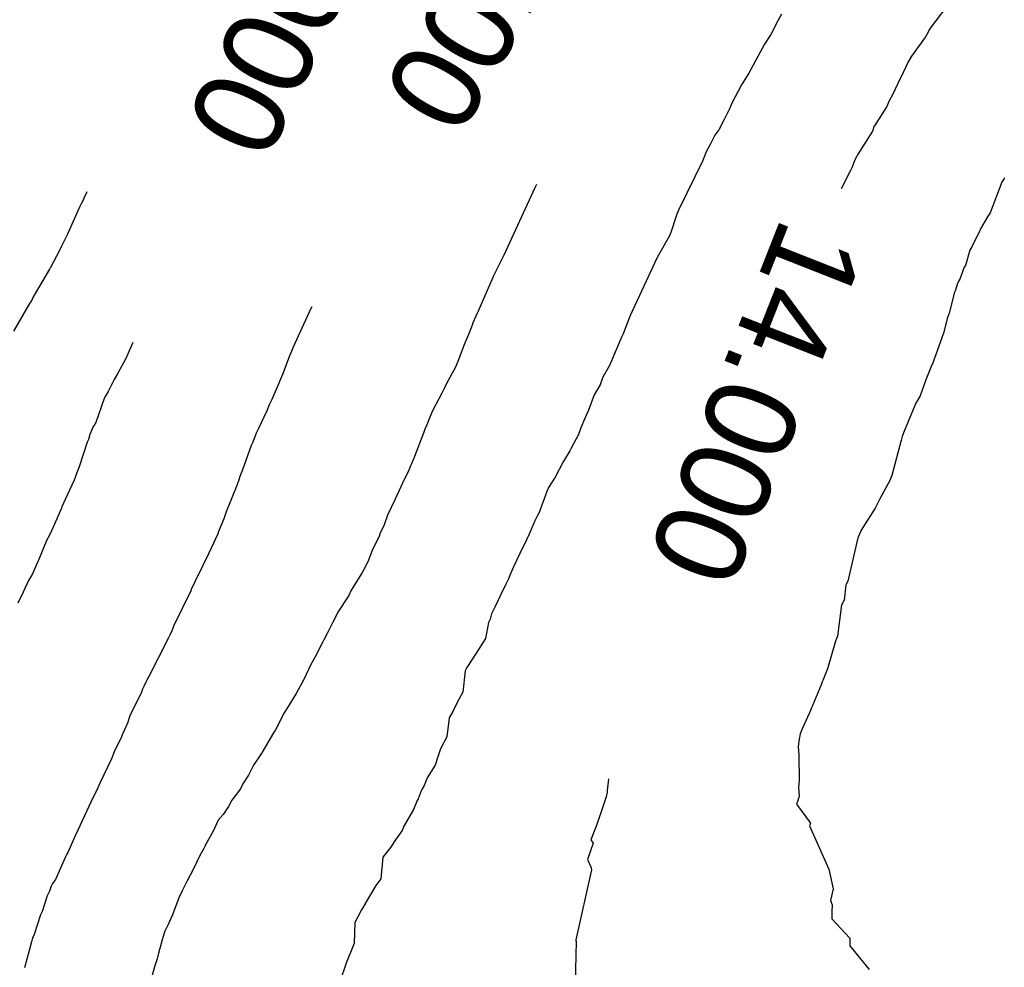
# Model space of a CAD drawing. Extents: x 158343 to 162498, y 431347 to 434500.
# Tile 183 of 248: x 159543 to 159562, y 434103 to 434122. Entities that reach past the tile are written whole.
import ezdxf

# ---------------------------------------------------------------- set-up
doc = ezdxf.new("R2010")
doc.units = 0
doc.header["$LTSCALE"] = 10
doc.header["$MEASUREMENT"] = 0
doc.layers.add('000_arcering', color=8, linetype='CONTINUOUS')
doc.layers.add('def. con-hoogtelijn (index)', color=8, linetype='CONTINUOUS')
doc.styles.add('Style-WORKING', font='WORKING.shx')

# ---------------------------------------------------------------- blocks, each defined once
blk = doc.blocks.new('bestaande hoogtelijnen')
at = {"layer": 'def. con-hoogtelijn (index)'}
for p, q in [((-109.88, 55.564), (-109.98, 55.39)), ((-109.88, 55.564), (-109.98, 55.39)), ((-106.587, 55.733), (-106.944, 55.26)), ((-106.587, 55.733), (-106.944, 55.26)), ((-106.587, 55.733), (-106.944, 55.26)), ((-109.98, 55.39), (-110.053, 55.235)), ((-109.98, 55.39), (-110.053, 55.235)), ((-110.053, 55.235), (-110.093, 55.162)), ((-110.053, 55.235), (-110.093, 55.162)), ((-106.948, 55.249), (-106.991, 55.16)), ((-106.948, 55.249), (-106.991, 55.16)), ((-106.948, 55.249), (-106.991, 55.16)), ((-106.944, 55.26), (-106.948, 55.249)), ((-106.944, 55.26), (-106.948, 55.249)), ((-106.944, 55.26), (-106.948, 55.249)), ((-110.093, 55.162), (-110.215, 54.969)), ((-110.093, 55.162), (-110.215, 54.969)), ((-107.021, 55.117), (-107.297, 54.733)), ((-107.021, 55.117), (-107.297, 54.733)), ((-107.021, 55.117), (-107.297, 54.733)), ((-106.991, 55.16), (-107.021, 55.117)), ((-106.991, 55.16), (-107.021, 55.117)), ((-106.991, 55.16), (-107.021, 55.117)), ((-110.215, 54.969), (-110.525, 54.397)), ((-110.215, 54.969), (-110.525, 54.397)), ((-107.368, 54.608), (-107.493, 54.333)), ((-107.368, 54.608), (-107.493, 54.333)), ((-107.368, 54.608), (-107.493, 54.333)), ((-107.297, 54.733), (-107.368, 54.608)), ((-107.297, 54.733), (-107.368, 54.608)), ((-107.297, 54.733), (-107.368, 54.608)), ((-110.525, 54.397), (-110.671, 54.162)), ((-110.525, 54.397), (-110.671, 54.162)), ((-107.519, 54.289), (-107.666, 53.979)), ((-107.519, 54.289), (-107.666, 53.979)), ((-107.519, 54.289), (-107.666, 53.979)), ((-107.493, 54.333), (-107.519, 54.289)), ((-107.493, 54.333), (-107.519, 54.289)), ((-107.493, 54.333), (-107.519, 54.289)), ((-110.671, 54.162), (-110.865, 53.796)), ((-110.671, 54.162), (-110.865, 53.796)), ((-110.865, 53.796), (-110.881, 53.765)), ((-110.865, 53.796), (-110.881, 53.765)), ((-107.745, 53.832), (-107.788, 53.734)), ((-107.745, 53.832), (-107.788, 53.734)), ((-107.745, 53.832), (-107.788, 53.734)), ((-107.666, 53.979), (-107.745, 53.832)), ((-107.666, 53.979), (-107.745, 53.832)), ((-107.666, 53.979), (-107.745, 53.832)), ((-110.912, 53.687), (-111.02, 53.476)), ((-110.912, 53.687), (-111.02, 53.476)), ((-110.881, 53.765), (-110.912, 53.687)), ((-110.881, 53.765), (-110.912, 53.687)), ((-107.789, 53.733), (-108.034, 53.347)), ((-107.789, 53.733), (-108.034, 53.347)), ((-107.789, 53.733), (-108.034, 53.347)), ((-107.788, 53.734), (-107.789, 53.733)), ((-107.788, 53.734), (-107.789, 53.733)), ((-107.788, 53.734), (-107.789, 53.733)), ((-111.02, 53.476), (-111.127, 53.269)), ((-111.02, 53.476), (-111.127, 53.269)), ((-111.127, 53.269), (-111.204, 53.162)), ((-111.127, 53.269), (-111.204, 53.162)), ((-108.074, 53.244), (-108.366, 52.772)), ((-108.074, 53.244), (-108.366, 52.772)), ((-108.074, 53.244), (-108.366, 52.772)), ((-108.035, 53.345), (-108.074, 53.244)), ((-108.035, 53.345), (-108.074, 53.244)), ((-108.035, 53.345), (-108.074, 53.244)), ((-108.034, 53.347), (-108.035, 53.345)), ((-108.034, 53.347), (-108.035, 53.345)), ((-108.034, 53.347), (-108.035, 53.345)), ((-108.034, 53.347), (-108.034, 53.347)), ((-108.034, 53.347), (-108.034, 53.347)), ((-108.034, 53.347), (-108.034, 53.347)), ((-111.204, 53.162), (-111.291, 52.99)), ((-111.204, 53.162), (-111.291, 52.99)), ((-111.376, 52.832), (-111.439, 52.657)), ((-111.376, 52.832), (-111.439, 52.657)), ((-111.291, 52.99), (-111.376, 52.832)), ((-111.291, 52.99), (-111.376, 52.832)), ((-111.439, 52.657), (-111.918, 51.686)), ((-111.439, 52.657), (-111.918, 51.686)), ((-108.42, 52.669), (-108.483, 52.515)), ((-108.42, 52.669), (-108.483, 52.515)), ((-108.42, 52.669), (-108.483, 52.515)), ((-108.389, 52.733), (-108.42, 52.669)), ((-108.389, 52.733), (-108.42, 52.669)), ((-108.389, 52.733), (-108.42, 52.669)), ((-108.366, 52.772), (-108.389, 52.733)), ((-108.366, 52.772), (-108.389, 52.733)), ((-108.366, 52.772), (-108.389, 52.733)), ((-108.51, 52.461), (-108.696, 52.095)), ((-108.51, 52.461), (-108.696, 52.095)), ((-108.51, 52.461), (-108.696, 52.095)), ((-108.483, 52.515), (-108.51, 52.461)), ((-108.483, 52.515), (-108.51, 52.461)), ((-108.483, 52.515), (-108.51, 52.461)), ((-105.496, 52.237), (-105.499, 52.228)), ((-105.496, 52.237), (-105.499, 52.228)), ((-105.495, 52.24), (-105.496, 52.237)), ((-105.495, 52.24), (-105.496, 52.237)), ((-105.454, 52.304), (-105.495, 52.24)), ((-105.454, 52.304), (-105.495, 52.24)), ((-105.451, 52.312), (-105.454, 52.304)), ((-105.451, 52.312), (-105.454, 52.304)), ((-123.682, 52.038), (-123.739, 51.909)), ((-123.682, 52.038), (-123.739, 51.909)), ((-114.778, 52.113), (-115.397, 50.779)), ((-114.778, 52.113), (-115.397, 50.779)), ((-114.778, 52.113), (-115.397, 50.779)), ((-114.745, 52.181), (-114.778, 52.113)), ((-114.745, 52.181), (-114.778, 52.113)), ((-114.745, 52.181), (-114.778, 52.113)), ((-105.499, 52.228), (-105.735, 51.618)), ((-105.499, 52.228), (-105.735, 51.618)), ((-123.743, 51.899), (-123.791, 51.8)), ((-123.743, 51.899), (-123.791, 51.8)), ((-123.739, 51.909), (-123.743, 51.899)), ((-123.739, 51.909), (-123.743, 51.899)), ((-123.823, 51.729), (-124.068, 51.193)), ((-123.823, 51.729), (-124.068, 51.193)), ((-123.791, 51.8), (-123.823, 51.729)), ((-123.791, 51.8), (-123.823, 51.729)), ((-111.918, 51.686), (-111.959, 51.59)), ((-111.918, 51.686), (-111.959, 51.59)), ((-111.974, 51.551), (-112.078, 51.226)), ((-111.974, 51.551), (-112.078, 51.226)), ((-111.959, 51.59), (-111.974, 51.551)), ((-111.959, 51.59), (-111.974, 51.551)), ((-105.783, 51.54), (-105.925, 51.304)), ((-105.783, 51.54), (-105.925, 51.304)), ((-105.735, 51.618), (-105.783, 51.54)), ((-105.735, 51.618), (-105.783, 51.54)), ((-105.941, 51.268), (-106.098, 50.946)), ((-105.941, 51.268), (-106.098, 50.946)), ((-105.93, 51.294), (-105.941, 51.268)), ((-105.93, 51.294), (-105.941, 51.268)), ((-105.925, 51.304), (-105.93, 51.294)), ((-105.925, 51.304), (-105.93, 51.294)), ((-124.068, 51.193), (-124.19, 50.947)), ((-124.068, 51.193), (-124.19, 50.947)), ((-112.103, 51.162), (-112.346, 50.733)), ((-112.103, 51.162), (-112.346, 50.733)), ((-112.078, 51.226), (-112.103, 51.162)), ((-112.078, 51.226), (-112.103, 51.162)), ((-124.216, 50.885), (-124.412, 50.52)), ((-124.216, 50.885), (-124.412, 50.52)), ((-124.19, 50.947), (-124.216, 50.885)), ((-124.19, 50.947), (-124.216, 50.885)), ((-106.134, 50.875), (-106.224, 50.573)), ((-106.134, 50.875), (-106.224, 50.573)), ((-106.098, 50.946), (-106.134, 50.875)), ((-106.098, 50.946), (-106.134, 50.875)), ((-115.443, 50.685), (-115.506, 50.555)), ((-115.443, 50.685), (-115.506, 50.555)), ((-115.443, 50.685), (-115.506, 50.555)), ((-115.397, 50.779), (-115.443, 50.685)), ((-115.397, 50.779), (-115.443, 50.685)), ((-115.397, 50.779), (-115.443, 50.685)), ((-112.346, 50.733), (-112.877, 49.59)), ((-112.346, 50.733), (-112.877, 49.59)), ((-124.421, 50.502), (-124.708, 50.017)), ((-124.421, 50.502), (-124.708, 50.017)), ((-124.417, 50.511), (-124.421, 50.502)), ((-124.417, 50.511), (-124.421, 50.502)), ((-124.412, 50.52), (-124.417, 50.511)), ((-124.412, 50.52), (-124.417, 50.511)), ((-115.506, 50.555), (-115.608, 50.352)), ((-115.506, 50.555), (-115.608, 50.352)), ((-115.506, 50.555), (-115.608, 50.352)), ((-106.25, 50.537), (-106.337, 50.304)), ((-106.25, 50.537), (-106.337, 50.304)), ((-106.224, 50.573), (-106.25, 50.537)), ((-106.224, 50.573), (-106.25, 50.537)), ((-115.617, 50.333), (-115.907, 49.666)), ((-115.617, 50.333), (-115.907, 49.666)), ((-115.617, 50.333), (-115.907, 49.666)), ((-115.608, 50.352), (-115.617, 50.333)), ((-115.608, 50.352), (-115.617, 50.333)), ((-115.608, 50.352), (-115.617, 50.333)), ((-106.337, 50.304), (-106.366, 50.252)), ((-106.337, 50.304), (-106.366, 50.252)), ((-106.424, 50.085), (-106.437, 50.054)), ((-106.424, 50.085), (-106.437, 50.054)), ((-106.387, 50.193), (-106.424, 50.085)), ((-106.387, 50.193), (-106.424, 50.085)), ((-106.366, 50.252), (-106.387, 50.193)), ((-106.366, 50.252), (-106.387, 50.193)), ((-124.769, 49.901), (-124.781, 49.88)), ((-124.769, 49.901), (-124.781, 49.88)), ((-124.753, 49.938), (-124.769, 49.901)), ((-124.753, 49.938), (-124.769, 49.901)), ((-124.708, 50.017), (-124.753, 49.938)), ((-124.708, 50.017), (-124.753, 49.938)), ((-106.442, 50.041), (-106.55, 49.627)), ((-106.442, 50.041), (-106.55, 49.627)), ((-106.437, 50.054), (-106.442, 50.041)), ((-106.437, 50.054), (-106.442, 50.041)), ((-124.817, 49.82), (-125.138, 49.268)), ((-124.817, 49.82), (-125.138, 49.268)), ((-124.803, 49.845), (-124.817, 49.82)), ((-124.803, 49.845), (-124.817, 49.82)), ((-124.781, 49.88), (-124.803, 49.845)), ((-124.781, 49.88), (-124.803, 49.845)), ((-119.235, 49.707), (-119.333, 49.485)), ((-119.235, 49.707), (-119.333, 49.485)), ((-119.213, 49.752), (-119.235, 49.707)), ((-119.213, 49.752), (-119.235, 49.707)), ((-115.926, 49.626), (-116.009, 49.435)), ((-115.926, 49.626), (-116.009, 49.435)), ((-115.926, 49.626), (-116.009, 49.435)), ((-115.907, 49.666), (-115.926, 49.626)), ((-115.907, 49.666), (-115.926, 49.626)), ((-115.907, 49.666), (-115.926, 49.626)), ((-112.907, 49.524), (-112.973, 49.357)), ((-112.907, 49.524), (-112.973, 49.357)), ((-112.877, 49.59), (-112.907, 49.524)), ((-112.877, 49.59), (-112.907, 49.524)), ((-106.585, 49.519), (-106.652, 49.25)), ((-106.585, 49.519), (-106.652, 49.25)), ((-106.55, 49.627), (-106.585, 49.519)), ((-106.55, 49.627), (-106.585, 49.519)), ((-119.333, 49.485), (-119.451, 49.241)), ((-119.333, 49.485), (-119.451, 49.241)), ((-116.027, 49.387), (-116.075, 49.247)), ((-116.027, 49.387), (-116.075, 49.247)), ((-116.027, 49.387), (-116.075, 49.247)), ((-116.009, 49.435), (-116.027, 49.387)), ((-116.009, 49.435), (-116.027, 49.387)), ((-116.009, 49.435), (-116.027, 49.387)), ((-112.973, 49.357), (-113.025, 49.214)), ((-112.973, 49.357), (-113.025, 49.214)), ((-119.451, 49.241), (-119.578, 48.952)), ((-119.451, 49.241), (-119.578, 48.952)), ((-116.075, 49.247), (-116.179, 49.019)), ((-116.075, 49.247), (-116.179, 49.019)), ((-116.075, 49.247), (-116.179, 49.019)), ((-113.049, 49.162), (-113.298, 48.59)), ((-113.049, 49.162), (-113.298, 48.59)), ((-113.025, 49.214), (-113.049, 49.162)), ((-113.025, 49.214), (-113.049, 49.162)), ((-106.652, 49.25), (-106.726, 49.041)), ((-106.652, 49.25), (-106.726, 49.041)), ((-122.765, 49.043), (-122.905, 48.725)), ((-122.765, 49.043), (-122.905, 48.725)), ((-122.765, 49.043), (-122.905, 48.725)), ((-119.578, 48.952), (-119.659, 48.76)), ((-119.578, 48.952), (-119.659, 48.76)), ((-116.179, 49.019), (-116.308, 48.669)), ((-116.179, 49.019), (-116.308, 48.669)), ((-116.179, 49.019), (-116.308, 48.669)), ((-106.726, 49.041), (-106.882, 48.623)), ((-106.726, 49.041), (-106.882, 48.623)), ((-122.913, 48.712), (-123.064, 48.434)), ((-122.913, 48.712), (-123.064, 48.434)), ((-122.913, 48.712), (-123.064, 48.434)), ((-122.908, 48.72), (-122.913, 48.712)), ((-122.908, 48.72), (-122.913, 48.712)), ((-122.908, 48.72), (-122.913, 48.712)), ((-122.905, 48.725), (-122.908, 48.72)), ((-122.905, 48.725), (-122.908, 48.72)), ((-122.905, 48.725), (-122.908, 48.72)), ((-119.659, 48.76), (-119.795, 48.408)), ((-119.659, 48.76), (-119.795, 48.408)), ((-116.362, 48.54), (-116.534, 48.227)), ((-116.362, 48.54), (-116.534, 48.227)), ((-116.362, 48.54), (-116.534, 48.227)), ((-116.308, 48.669), (-116.362, 48.54)), ((-116.308, 48.669), (-116.362, 48.54)), ((-116.308, 48.669), (-116.362, 48.54)), ((-113.298, 48.59), (-113.425, 48.366)), ((-113.298, 48.59), (-113.425, 48.366)), ((-106.89, 48.601), (-107.009, 48.304)), ((-106.89, 48.601), (-107.009, 48.304)), ((-106.882, 48.623), (-106.89, 48.601)), ((-106.882, 48.623), (-106.89, 48.601)), ((-123.064, 48.434), (-123.138, 48.307)), ((-123.064, 48.434), (-123.138, 48.307)), ((-123.064, 48.434), (-123.138, 48.307)), ((-119.795, 48.408), (-119.852, 48.271)), ((-119.795, 48.408), (-119.852, 48.271)), ((-113.441, 48.325), (-113.482, 48.205)), ((-113.441, 48.325), (-113.482, 48.205)), ((-113.425, 48.366), (-113.441, 48.325)), ((-113.425, 48.366), (-113.441, 48.325)), ((-123.138, 48.307), (-123.255, 48.067)), ((-123.138, 48.307), (-123.255, 48.067)), ((-123.138, 48.307), (-123.255, 48.067)), ((-119.862, 48.25), (-120.008, 47.91)), ((-119.862, 48.25), (-120.008, 47.91)), ((-119.852, 48.271), (-119.862, 48.25)), ((-119.852, 48.271), (-119.862, 48.25)), ((-116.575, 48.144), (-116.625, 48.04)), ((-116.575, 48.144), (-116.625, 48.04)), ((-116.575, 48.144), (-116.625, 48.04)), ((-116.534, 48.227), (-116.575, 48.144)), ((-116.534, 48.227), (-116.575, 48.144)), ((-116.534, 48.227), (-116.575, 48.144)), ((-113.482, 48.205), (-113.602, 48.001)), ((-113.482, 48.205), (-113.602, 48.001)), ((-107.009, 48.304), (-107.127, 47.981)), ((-107.009, 48.304), (-107.127, 47.981)), ((-123.335, 47.933), (-123.505, 47.457)), ((-123.335, 47.933), (-123.505, 47.457)), ((-123.335, 47.933), (-123.505, 47.457)), ((-123.303, 47.993), (-123.335, 47.933)), ((-123.303, 47.993), (-123.335, 47.933)), ((-123.303, 47.993), (-123.335, 47.933)), ((-123.255, 48.067), (-123.303, 47.993)), ((-123.255, 48.067), (-123.303, 47.993)), ((-123.255, 48.067), (-123.303, 47.993)), ((-116.625, 48.04), (-116.812, 47.685)), ((-116.625, 48.04), (-116.812, 47.685)), ((-116.625, 48.04), (-116.812, 47.685)), ((-113.602, 48.001), (-113.712, 47.701)), ((-113.602, 48.001), (-113.712, 47.701)), ((-107.127, 47.981), (-107.208, 47.838)), ((-107.127, 47.981), (-107.208, 47.838)), ((-120.055, 47.804), (-120.106, 47.688)), ((-120.055, 47.804), (-120.106, 47.688)), ((-120.026, 47.873), (-120.055, 47.804)), ((-120.026, 47.873), (-120.055, 47.804)), ((-120.013, 47.901), (-120.026, 47.873)), ((-120.013, 47.901), (-120.026, 47.873)), ((-120.008, 47.91), (-120.013, 47.901)), ((-120.008, 47.91), (-120.013, 47.901)), ((-107.208, 47.838), (-107.362, 47.474)), ((-107.208, 47.838), (-107.362, 47.474)), ((-120.106, 47.688), (-120.275, 47.32)), ((-120.106, 47.688), (-120.275, 47.32)), ((-116.866, 47.562), (-116.924, 47.411)), ((-116.866, 47.562), (-116.924, 47.411)), ((-116.866, 47.562), (-116.924, 47.411)), ((-116.812, 47.685), (-116.866, 47.562)), ((-116.812, 47.685), (-116.866, 47.562)), ((-116.812, 47.685), (-116.866, 47.562)), ((-113.745, 47.629), (-113.792, 47.519)), ((-113.745, 47.629), (-113.792, 47.519)), ((-113.712, 47.701), (-113.745, 47.629)), ((-113.712, 47.701), (-113.745, 47.629)), ((-123.565, 47.348), (-123.594, 47.278)), ((-123.565, 47.348), (-123.594, 47.278)), ((-123.565, 47.348), (-123.594, 47.278)), ((-123.505, 47.457), (-123.565, 47.348)), ((-123.505, 47.457), (-123.565, 47.348)), ((-123.505, 47.457), (-123.565, 47.348)), ((-116.924, 47.411), (-116.963, 47.323)), ((-116.924, 47.411), (-116.963, 47.323)), ((-116.924, 47.411), (-116.963, 47.323)), ((-113.863, 47.347), (-113.915, 47.213)), ((-113.863, 47.347), (-113.915, 47.213)), ((-113.792, 47.519), (-113.863, 47.347)), ((-113.792, 47.519), (-113.863, 47.347)), ((-107.372, 47.452), (-107.439, 47.282)), ((-107.372, 47.452), (-107.439, 47.282)), ((-107.362, 47.474), (-107.372, 47.452)), ((-107.362, 47.474), (-107.372, 47.452)), ((-123.619, 47.217), (-123.649, 47.118)), ((-123.619, 47.217), (-123.649, 47.118)), ((-123.619, 47.217), (-123.649, 47.118)), ((-123.605, 47.248), (-123.619, 47.217)), ((-123.605, 47.248), (-123.619, 47.217)), ((-123.605, 47.248), (-123.619, 47.217)), ((-123.594, 47.278), (-123.605, 47.248)), ((-123.594, 47.278), (-123.605, 47.248)), ((-123.594, 47.278), (-123.605, 47.248)), ((-120.318, 47.241), (-120.383, 47.066)), ((-120.318, 47.241), (-120.383, 47.066)), ((-120.275, 47.32), (-120.318, 47.241)), ((-120.275, 47.32), (-120.318, 47.241)), ((-116.988, 47.265), (-117.168, 46.779)), ((-116.988, 47.265), (-117.168, 46.779)), ((-116.988, 47.265), (-117.168, 46.779)), ((-116.963, 47.323), (-116.988, 47.265)), ((-116.963, 47.323), (-116.988, 47.265)), ((-116.963, 47.323), (-116.988, 47.265)), ((-113.915, 47.213), (-114.061, 46.945)), ((-113.915, 47.213), (-114.061, 46.945)), ((-107.479, 47.179), (-107.499, 47.097)), ((-107.479, 47.179), (-107.499, 47.097)), ((-107.461, 47.227), (-107.479, 47.179)), ((-107.461, 47.227), (-107.479, 47.179)), ((-107.439, 47.282), (-107.461, 47.227)), ((-107.439, 47.282), (-107.461, 47.227)), ((-123.673, 47.066), (-123.836, 46.571)), ((-123.673, 47.066), (-123.836, 46.571)), ((-123.673, 47.066), (-123.836, 46.571)), ((-123.649, 47.118), (-123.673, 47.066)), ((-123.649, 47.118), (-123.673, 47.066)), ((-123.649, 47.118), (-123.673, 47.066)), ((-120.416, 46.998), (-120.591, 46.517)), ((-120.416, 46.998), (-120.591, 46.517)), ((-120.383, 47.066), (-120.416, 46.998)), ((-120.383, 47.066), (-120.416, 46.998)), ((-107.506, 47.079), (-107.684, 46.4)), ((-107.506, 47.079), (-107.684, 46.4)), ((-107.499, 47.097), (-107.506, 47.079)), ((-107.499, 47.097), (-107.506, 47.079)), ((-117.168, 46.779), (-117.231, 46.633)), ((-117.168, 46.779), (-117.231, 46.633)), ((-117.168, 46.779), (-117.231, 46.633)), ((-114.086, 46.894), (-114.196, 46.708)), ((-114.086, 46.894), (-114.196, 46.708)), ((-114.061, 46.945), (-114.086, 46.894)), ((-114.061, 46.945), (-114.086, 46.894)), ((-123.836, 46.571), (-123.875, 46.473)), ((-123.836, 46.571), (-123.875, 46.473)), ((-123.836, 46.571), (-123.875, 46.473)), ((-117.243, 46.604), (-117.281, 46.51)), ((-117.243, 46.604), (-117.281, 46.51)), ((-117.243, 46.604), (-117.281, 46.51)), ((-117.231, 46.633), (-117.243, 46.604)), ((-117.231, 46.633), (-117.243, 46.604)), ((-117.231, 46.633), (-117.243, 46.604)), ((-114.216, 46.672), (-114.376, 46.368)), ((-114.216, 46.672), (-114.376, 46.368)), ((-114.196, 46.708), (-114.216, 46.672)), ((-114.196, 46.708), (-114.216, 46.672)), ((-123.875, 46.473), (-123.931, 46.311)), ((-123.875, 46.473), (-123.931, 46.311)), ((-123.875, 46.473), (-123.931, 46.311)), ((-120.639, 46.383), (-120.668, 46.29)), ((-120.639, 46.383), (-120.668, 46.29)), ((-120.591, 46.517), (-120.639, 46.383)), ((-120.591, 46.517), (-120.639, 46.383)), ((-117.281, 46.51), (-117.409, 46.251)), ((-117.281, 46.51), (-117.409, 46.251)), ((-117.281, 46.51), (-117.409, 46.251)), ((-114.376, 46.368), (-114.508, 46.162)), ((-114.376, 46.368), (-114.508, 46.162)), ((-107.684, 46.4), (-107.724, 46.304)), ((-107.684, 46.4), (-107.724, 46.304)), ((-123.931, 46.311), (-124.112, 45.924)), ((-123.931, 46.311), (-124.112, 45.924)), ((-123.931, 46.311), (-124.112, 45.924)), ((-120.698, 46.204), (-120.91, 45.678)), ((-120.698, 46.204), (-120.91, 45.678)), ((-120.687, 46.241), (-120.698, 46.204)), ((-120.687, 46.241), (-120.698, 46.204)), ((-120.679, 46.261), (-120.687, 46.241)), ((-120.679, 46.261), (-120.687, 46.241)), ((-120.668, 46.29), (-120.679, 46.261)), ((-120.668, 46.29), (-120.679, 46.261)), ((-117.409, 46.251), (-117.481, 46.093)), ((-117.409, 46.251), (-117.481, 46.093)), ((-117.409, 46.251), (-117.481, 46.093)), ((-107.724, 46.304), (-107.883, 46.01)), ((-107.724, 46.304), (-107.883, 46.01)), ((-117.531, 45.994), (-117.559, 45.919)), ((-117.531, 45.994), (-117.559, 45.919)), ((-117.531, 45.994), (-117.559, 45.919)), ((-117.481, 46.093), (-117.531, 45.994)), ((-117.481, 46.093), (-117.531, 45.994)), ((-117.481, 46.093), (-117.531, 45.994)), ((-114.541, 46.087), (-114.696, 45.67)), ((-114.541, 46.087), (-114.696, 45.67)), ((-114.508, 46.162), (-114.541, 46.087)), ((-114.508, 46.162), (-114.541, 46.087)), ((-107.883, 46.01), (-107.926, 45.935)), ((-107.883, 46.01), (-107.926, 45.935)), ((-124.178, 45.776), (-124.187, 45.754)), ((-124.178, 45.776), (-124.187, 45.754)), ((-124.178, 45.776), (-124.187, 45.754)), ((-124.112, 45.924), (-124.178, 45.776)), ((-124.112, 45.924), (-124.178, 45.776)), ((-124.112, 45.924), (-124.178, 45.776)), ((-117.559, 45.919), (-117.706, 45.611)), ((-117.559, 45.919), (-117.706, 45.611)), ((-117.559, 45.919), (-117.706, 45.611)), ((-107.926, 45.935), (-108.015, 45.756)), ((-107.926, 45.935), (-108.015, 45.756)), ((-124.187, 45.754), (-124.352, 45.377)), ((-124.187, 45.754), (-124.352, 45.377)), ((-124.187, 45.754), (-124.352, 45.377)), ((-120.91, 45.678), (-120.956, 45.538)), ((-120.91, 45.678), (-120.956, 45.538)), ((-117.706, 45.611), (-117.781, 45.404)), ((-117.706, 45.611), (-117.781, 45.404)), ((-117.706, 45.611), (-117.781, 45.404)), ((-114.726, 45.61), (-114.786, 45.488)), ((-114.726, 45.61), (-114.786, 45.488)), ((-114.696, 45.67), (-114.726, 45.61)), ((-114.696, 45.67), (-114.726, 45.61)), ((-108.015, 45.756), (-108.261, 45.372)), ((-108.015, 45.756), (-108.261, 45.372)), ((-120.956, 45.538), (-121.062, 45.287)), ((-120.956, 45.538), (-121.062, 45.287)), ((-117.781, 45.404), (-117.85, 45.263)), ((-117.781, 45.404), (-117.85, 45.263)), ((-117.781, 45.404), (-117.85, 45.263)), ((-114.818, 45.408), (-114.891, 45.234)), ((-114.818, 45.408), (-114.891, 45.234)), ((-114.786, 45.488), (-114.818, 45.408)), ((-114.786, 45.488), (-114.818, 45.408)), ((-124.418, 45.23), (-124.488, 45.096)), ((-124.418, 45.23), (-124.488, 45.096)), ((-124.418, 45.23), (-124.488, 45.096)), ((-124.352, 45.377), (-124.418, 45.23)), ((-124.352, 45.377), (-124.418, 45.23)), ((-124.352, 45.377), (-124.418, 45.23)), ((-121.078, 45.241), (-121.213, 44.956)), ((-121.078, 45.241), (-121.213, 44.956)), ((-121.062, 45.287), (-121.078, 45.241)), ((-121.062, 45.287), (-121.078, 45.241)), ((-117.867, 45.21), (-118.009, 44.911)), ((-117.867, 45.21), (-118.009, 44.911)), ((-117.867, 45.21), (-118.009, 44.911)), ((-117.863, 45.223), (-117.867, 45.21)), ((-117.863, 45.223), (-117.867, 45.21)), ((-117.863, 45.223), (-117.867, 45.21)), ((-117.85, 45.263), (-117.863, 45.223)), ((-117.85, 45.263), (-117.863, 45.223)), ((-117.85, 45.263), (-117.863, 45.223)), ((-114.891, 45.234), (-115.001, 45.012)), ((-114.891, 45.234), (-115.001, 45.012)), ((-108.335, 45.223), (-108.353, 45.179)), ((-108.335, 45.223), (-108.353, 45.179)), ((-108.312, 45.281), (-108.335, 45.223)), ((-108.312, 45.281), (-108.335, 45.223)), ((-108.301, 45.304), (-108.312, 45.281)), ((-108.301, 45.304), (-108.312, 45.281)), ((-108.261, 45.372), (-108.301, 45.304)), ((-108.261, 45.372), (-108.301, 45.304)), ((-124.491, 45.089), (-124.638, 44.721)), ((-124.491, 45.089), (-124.638, 44.721)), ((-124.491, 45.089), (-124.638, 44.721)), ((-124.488, 45.096), (-124.491, 45.089)), ((-124.488, 45.096), (-124.491, 45.089)), ((-124.488, 45.096), (-124.491, 45.089)), ((-115.001, 45.012), (-115.036, 44.94)), ((-115.001, 45.012), (-115.036, 44.94)), ((-108.361, 45.162), (-108.559, 44.304)), ((-108.361, 45.162), (-108.559, 44.304)), ((-108.353, 45.179), (-108.361, 45.162)), ((-108.353, 45.179), (-108.361, 45.162)), ((-121.264, 44.846), (-121.505, 44.354)), ((-121.264, 44.846), (-121.505, 44.354)), ((-121.213, 44.956), (-121.264, 44.846)), ((-121.213, 44.956), (-121.264, 44.846)), ((-118.009, 44.911), (-118.1, 44.685)), ((-118.009, 44.911), (-118.1, 44.685)), ((-118.009, 44.911), (-118.1, 44.685)), ((-115.079, 44.855), (-115.205, 44.59)), ((-115.079, 44.855), (-115.205, 44.59)), ((-115.036, 44.94), (-115.079, 44.855)), ((-115.036, 44.94), (-115.079, 44.855)), ((-124.646, 44.707), (-124.768, 44.436)), ((-124.646, 44.707), (-124.768, 44.436)), ((-124.646, 44.707), (-124.768, 44.436)), ((-124.639, 44.719), (-124.646, 44.707)), ((-124.639, 44.719), (-124.646, 44.707)), ((-124.639, 44.719), (-124.646, 44.707)), ((-124.638, 44.721), (-124.639, 44.719)), ((-124.638, 44.721), (-124.639, 44.719)), ((-124.638, 44.721), (-124.639, 44.719)), ((-118.1, 44.685), (-118.176, 44.536)), ((-118.1, 44.685), (-118.176, 44.536)), ((-118.1, 44.685), (-118.176, 44.536)), ((-124.768, 44.436), (-124.837, 44.313)), ((-124.768, 44.436), (-124.837, 44.313)), ((-124.768, 44.436), (-124.837, 44.313)), ((-118.218, 44.46), (-118.43, 44.124)), ((-118.218, 44.46), (-118.43, 44.124)), ((-118.218, 44.46), (-118.43, 44.124)), ((-118.176, 44.536), (-118.218, 44.46)), ((-118.176, 44.536), (-118.218, 44.46)), ((-118.176, 44.536), (-118.218, 44.46)), ((-115.205, 44.59), (-115.284, 44.403)), ((-115.205, 44.59), (-115.284, 44.403)), ((-124.837, 44.313), (-124.945, 44.083)), ((-124.837, 44.313), (-124.945, 44.083)), ((-124.837, 44.313), (-124.945, 44.083)), ((-121.554, 44.241), (-121.598, 44.155)), ((-121.554, 44.241), (-121.598, 44.155)), ((-121.508, 44.348), (-121.554, 44.241)), ((-121.508, 44.348), (-121.554, 44.241)), ((-121.505, 44.354), (-121.508, 44.348)), ((-121.505, 44.354), (-121.508, 44.348)), ((-115.358, 44.242), (-115.456, 44.04)), ((-115.358, 44.242), (-115.456, 44.04)), ((-115.299, 44.364), (-115.358, 44.242)), ((-115.299, 44.364), (-115.358, 44.242)), ((-115.284, 44.403), (-115.299, 44.364)), ((-115.284, 44.403), (-115.299, 44.364)), ((-108.602, 44.23), (-108.632, 43.922)), ((-108.602, 44.23), (-108.632, 43.922)), ((-108.595, 44.242), (-108.602, 44.23)), ((-108.595, 44.242), (-108.602, 44.23)), ((-108.559, 44.304), (-108.595, 44.242)), ((-108.559, 44.304), (-108.595, 44.242)), ((-124.945, 44.083), (-125.053, 43.865)), ((-124.945, 44.083), (-125.053, 43.865)), ((-124.945, 44.083), (-125.053, 43.865)), ((-121.617, 44.114), (-121.95, 43.422)), ((-121.617, 44.114), (-121.95, 43.422)), ((-121.598, 44.155), (-121.617, 44.114)), ((-121.598, 44.155), (-121.617, 44.114)), ((-118.476, 44.016), (-118.693, 43.685)), ((-118.476, 44.016), (-118.693, 43.685)), ((-118.476, 44.016), (-118.693, 43.685)), ((-118.43, 44.124), (-118.476, 44.016)), ((-118.43, 44.124), (-118.476, 44.016)), ((-118.43, 44.124), (-118.476, 44.016)), ((-115.456, 44.04), (-115.577, 43.784)), ((-115.456, 44.04), (-115.577, 43.784)), ((-108.686, 43.833), (-108.764, 43.207)), ((-108.686, 43.833), (-108.764, 43.207)), ((-108.676, 43.854), (-108.686, 43.833)), ((-108.676, 43.854), (-108.686, 43.833)), ((-108.632, 43.922), (-108.676, 43.854)), ((-108.632, 43.922), (-108.676, 43.854)), ((-118.693, 43.685), (-118.751, 43.563)), ((-118.693, 43.685), (-118.751, 43.563)), ((-118.693, 43.685), (-118.751, 43.563)), ((-115.643, 43.656), (-115.664, 43.548)), ((-115.643, 43.656), (-115.664, 43.548)), ((-115.577, 43.784), (-115.643, 43.656)), ((-115.577, 43.784), (-115.643, 43.656)), ((-118.792, 43.486), (-118.896, 43.275)), ((-118.792, 43.486), (-118.896, 43.275)), ((-118.792, 43.486), (-118.896, 43.275)), ((-118.751, 43.563), (-118.792, 43.486)), ((-118.751, 43.563), (-118.792, 43.486)), ((-118.751, 43.563), (-118.792, 43.486)), ((-115.7, 43.482), (-115.761, 43.162)), ((-115.7, 43.482), (-115.761, 43.162)), ((-115.664, 43.548), (-115.7, 43.482)), ((-115.664, 43.548), (-115.7, 43.482)), ((-122.026, 43.241), (-122.057, 43.176)), ((-122.026, 43.241), (-122.057, 43.176)), ((-121.992, 43.318), (-122.026, 43.241)), ((-121.992, 43.318), (-122.026, 43.241)), ((-121.95, 43.422), (-121.992, 43.318)), ((-121.95, 43.422), (-121.992, 43.318)), ((-118.896, 43.275), (-118.973, 43.137)), ((-118.896, 43.275), (-118.973, 43.137)), ((-118.896, 43.275), (-118.973, 43.137)), ((-122.057, 43.176), (-122.458, 42.398)), ((-122.057, 43.176), (-122.458, 42.398)), ((-118.992, 43.1), (-119.142, 42.799)), ((-118.992, 43.1), (-119.142, 42.799)), ((-118.992, 43.1), (-119.142, 42.799)), ((-118.973, 43.137), (-118.992, 43.1)), ((-118.973, 43.137), (-118.992, 43.1)), ((-118.973, 43.137), (-118.992, 43.1)), ((-115.761, 43.162), (-115.943, 42.874)), ((-115.761, 43.162), (-115.943, 42.874)), ((-108.808, 43.108), (-108.964, 42.563)), ((-108.808, 43.108), (-108.964, 42.563)), ((-108.784, 43.166), (-108.808, 43.108)), ((-108.784, 43.166), (-108.808, 43.108)), ((-108.764, 43.207), (-108.784, 43.166)), ((-108.764, 43.207), (-108.784, 43.166)), ((-115.943, 42.874), (-116.129, 42.59)), ((-115.943, 42.874), (-116.129, 42.59)), ((-119.227, 42.649), (-119.369, 42.352)), ((-119.227, 42.649), (-119.369, 42.352)), ((-119.227, 42.649), (-119.369, 42.352)), ((-119.142, 42.799), (-119.227, 42.649)), ((-119.142, 42.799), (-119.227, 42.649)), ((-119.142, 42.799), (-119.227, 42.649)), ((-116.164, 42.524), (-116.213, 42.097)), ((-116.164, 42.524), (-116.213, 42.097)), ((-116.129, 42.59), (-116.164, 42.524)), ((-116.129, 42.59), (-116.164, 42.524)), ((-108.964, 42.563), (-109.056, 42.329)), ((-108.964, 42.563), (-109.056, 42.329)), ((-122.503, 42.308), (-122.545, 42.213)), ((-122.503, 42.308), (-122.545, 42.213)), ((-122.488, 42.336), (-122.503, 42.308)), ((-122.488, 42.336), (-122.503, 42.308)), ((-122.458, 42.398), (-122.488, 42.336)), ((-122.458, 42.398), (-122.488, 42.336)), ((-119.369, 42.352), (-119.522, 42.072)), ((-119.369, 42.352), (-119.522, 42.072)), ((-119.369, 42.352), (-119.522, 42.072)), ((-109.068, 42.304), (-109.094, 42.242)), ((-109.068, 42.304), (-109.094, 42.242)), ((-109.056, 42.329), (-109.068, 42.304)), ((-109.056, 42.329), (-109.068, 42.304)), ((-122.597, 42.098), (-122.825, 41.63)), ((-122.597, 42.098), (-122.825, 41.63)), ((-122.573, 42.16), (-122.597, 42.098)), ((-122.573, 42.16), (-122.597, 42.098)), ((-122.545, 42.213), (-122.573, 42.16)), ((-122.545, 42.213), (-122.573, 42.16)), ((-119.522, 42.072), (-119.703, 41.783)), ((-119.522, 42.072), (-119.703, 41.783)), ((-119.522, 42.072), (-119.703, 41.783)), ((-116.213, 42.097), (-116.279, 41.978)), ((-116.213, 42.097), (-116.279, 41.978)), ((-109.094, 42.242), (-109.322, 41.689)), ((-109.094, 42.242), (-109.322, 41.689)), ((-116.279, 41.978), (-116.408, 41.721)), ((-116.279, 41.978), (-116.408, 41.721)), ((-119.763, 41.685), (-119.935, 41.352)), ((-119.763, 41.685), (-119.935, 41.352)), ((-119.763, 41.685), (-119.935, 41.352)), ((-119.703, 41.783), (-119.763, 41.685)), ((-119.703, 41.783), (-119.763, 41.685)), ((-119.703, 41.783), (-119.763, 41.685)), ((-116.409, 41.717), (-116.481, 41.588)), ((-116.409, 41.717), (-116.481, 41.588)), ((-116.408, 41.721), (-116.409, 41.719)), ((-116.408, 41.721), (-116.409, 41.719)), ((-116.409, 41.719), (-116.409, 41.717)), ((-116.409, 41.719), (-116.409, 41.717)), ((-109.327, 41.676), (-109.47, 41.372)), ((-109.327, 41.676), (-109.47, 41.372)), ((-109.322, 41.689), (-109.327, 41.676)), ((-109.322, 41.689), (-109.327, 41.676)), ((-122.874, 41.481), (-122.978, 41.253)), ((-122.874, 41.481), (-122.978, 41.253)), ((-122.825, 41.63), (-122.874, 41.481)), ((-122.825, 41.63), (-122.874, 41.481)), ((-116.481, 41.588), (-116.526, 41.209)), ((-116.481, 41.588), (-116.526, 41.209)), ((-119.973, 41.289), (-120.195, 40.907)), ((-119.973, 41.289), (-120.195, 40.907)), ((-119.973, 41.289), (-120.195, 40.907)), ((-119.935, 41.352), (-119.973, 41.289)), ((-119.935, 41.352), (-119.973, 41.289)), ((-119.935, 41.352), (-119.973, 41.289)), ((-109.47, 41.372), (-109.509, 41.269)), ((-109.47, 41.372), (-109.509, 41.269)), ((-122.99, 41.212), (-123.14, 40.915)), ((-122.99, 41.212), (-123.14, 40.915)), ((-122.978, 41.253), (-122.99, 41.212)), ((-122.978, 41.253), (-122.99, 41.212)), ((-116.526, 41.209), (-116.657, 40.969)), ((-116.526, 41.209), (-116.657, 40.969)), ((-109.53, 41.162), (-109.546, 41.019)), ((-109.53, 41.162), (-109.546, 41.019)), ((-109.509, 41.269), (-109.53, 41.162)), ((-109.509, 41.269), (-109.53, 41.162)), ((-123.14, 40.915), (-123.189, 40.772)), ((-123.14, 40.915), (-123.189, 40.772)), ((-120.201, 40.895), (-120.214, 40.872)), ((-120.201, 40.895), (-120.214, 40.872)), ((-120.201, 40.895), (-120.214, 40.872)), ((-120.195, 40.907), (-120.201, 40.895)), ((-120.195, 40.907), (-120.201, 40.895)), ((-120.195, 40.907), (-120.201, 40.895)), ((-116.657, 40.969), (-116.699, 40.832)), ((-116.657, 40.969), (-116.699, 40.832)), ((-109.546, 41.019), (-109.532, 40.844)), ((-109.546, 41.019), (-109.532, 40.844)), ((-123.189, 40.772), (-123.422, 40.29)), ((-123.189, 40.772), (-123.422, 40.29)), ((-120.214, 40.872), (-120.369, 40.65)), ((-120.214, 40.872), (-120.369, 40.65)), ((-120.214, 40.872), (-120.369, 40.65)), ((-116.699, 40.832), (-116.762, 40.646)), ((-116.699, 40.832), (-116.762, 40.646)), ((-109.532, 40.844), (-109.528, 40.34)), ((-109.532, 40.844), (-109.528, 40.34)), ((-120.369, 40.65), (-120.467, 40.45)), ((-120.369, 40.65), (-120.467, 40.45)), ((-120.369, 40.65), (-120.467, 40.45)), ((-116.762, 40.646), (-116.917, 40.398)), ((-116.762, 40.646), (-116.917, 40.398)), ((-120.467, 40.45), (-120.58, 40.274)), ((-120.467, 40.45), (-120.58, 40.274)), ((-120.467, 40.45), (-120.58, 40.274)), ((-116.917, 40.398), (-116.976, 40.246)), ((-116.917, 40.398), (-116.976, 40.246)), ((-113.315, 40.373), (-113.343, 40.143)), ((-113.315, 40.373), (-113.343, 40.143)), ((-113.315, 40.373), (-113.343, 40.143)), ((-109.529, 40.339), (-109.544, 40.213)), ((-109.529, 40.339), (-109.544, 40.213)), ((-109.528, 40.34), (-109.529, 40.34)), ((-109.529, 40.34), (-109.529, 40.339)), ((-109.528, 40.34), (-109.529, 40.34)), ((-109.529, 40.34), (-109.529, 40.339)), ((-123.503, 40.114), (-123.554, 40.009)), ((-123.503, 40.114), (-123.554, 40.009)), ((-123.461, 40.199), (-123.503, 40.114)), ((-123.461, 40.199), (-123.503, 40.114)), ((-123.44, 40.241), (-123.461, 40.199)), ((-123.44, 40.241), (-123.461, 40.199)), ((-123.422, 40.29), (-123.44, 40.241)), ((-123.422, 40.29), (-123.44, 40.241)), ((-120.625, 40.176), (-120.801, 39.954)), ((-120.625, 40.176), (-120.801, 39.954)), ((-120.625, 40.176), (-120.801, 39.954)), ((-120.58, 40.274), (-120.625, 40.176)), ((-120.58, 40.274), (-120.625, 40.176)), ((-120.58, 40.274), (-120.625, 40.176)), ((-117.039, 40.14), (-117.095, 39.979)), ((-117.039, 40.14), (-117.095, 39.979)), ((-117.028, 40.162), (-117.039, 40.14)), ((-117.028, 40.162), (-117.039, 40.14)), ((-116.976, 40.246), (-117.028, 40.162)), ((-116.976, 40.246), (-117.028, 40.162)), ((-113.34, 40.113), (-113.36, 40.019)), ((-113.34, 40.113), (-113.36, 40.019)), ((-113.34, 40.113), (-113.36, 40.019)), ((-113.343, 40.143), (-113.34, 40.113)), ((-113.343, 40.143), (-113.34, 40.113)), ((-113.343, 40.143), (-113.34, 40.113)), ((-109.544, 40.213), (-109.527, 40.034)), ((-109.544, 40.213), (-109.527, 40.034)), ((-123.554, 40.009), (-123.857, 39.358)), ((-123.554, 40.009), (-123.857, 39.358)), ((-120.801, 39.954), (-120.865, 39.827)), ((-120.801, 39.954), (-120.865, 39.827)), ((-120.801, 39.954), (-120.865, 39.827)), ((-117.116, 39.946), (-117.193, 39.764)), ((-117.116, 39.946), (-117.193, 39.764)), ((-117.095, 39.979), (-117.116, 39.946)), ((-117.095, 39.979), (-117.116, 39.946)), ((-113.36, 40.019), (-113.425, 39.839)), ((-113.36, 40.019), (-113.425, 39.839)), ((-113.36, 40.019), (-113.425, 39.839)), ((-109.562, 39.927), (-109.582, 39.876)), ((-109.562, 39.927), (-109.582, 39.876)), ((-109.541, 39.989), (-109.562, 39.927)), ((-109.541, 39.989), (-109.562, 39.927)), ((-109.53, 40.019), (-109.541, 39.989)), ((-109.53, 40.019), (-109.541, 39.989)), ((-109.527, 40.034), (-109.53, 40.019)), ((-109.527, 40.034), (-109.53, 40.019)), ((-120.865, 39.827), (-120.974, 39.667)), ((-120.865, 39.827), (-120.974, 39.667)), ((-120.865, 39.827), (-120.974, 39.667)), ((-117.193, 39.764), (-117.383, 39.436)), ((-117.193, 39.764), (-117.383, 39.436)), ((-113.425, 39.839), (-113.55, 39.466)), ((-113.425, 39.839), (-113.55, 39.466)), ((-113.425, 39.839), (-113.55, 39.466)), ((-109.582, 39.876), (-109.302, 39.494)), ((-109.582, 39.876), (-109.302, 39.494)), ((-121.068, 39.558), (-121.167, 39.352)), ((-121.068, 39.558), (-121.167, 39.352)), ((-121.068, 39.558), (-121.167, 39.352)), ((-120.974, 39.667), (-121.068, 39.558)), ((-120.974, 39.667), (-121.068, 39.558)), ((-120.974, 39.667), (-121.068, 39.558)), ((-123.857, 39.358), (-123.912, 39.241)), ((-123.857, 39.358), (-123.912, 39.241)), ((-121.167, 39.352), (-121.328, 39.049)), ((-121.167, 39.352), (-121.328, 39.049)), ((-121.167, 39.352), (-121.328, 39.049)), ((-117.415, 39.352), (-117.549, 39.162)), ((-117.415, 39.352), (-117.549, 39.162)), ((-117.383, 39.436), (-117.415, 39.352)), ((-117.383, 39.436), (-117.415, 39.352)), ((-113.55, 39.466), (-113.668, 39.162)), ((-113.55, 39.466), (-113.668, 39.162)), ((-113.55, 39.466), (-113.668, 39.162)), ((-109.302, 39.494), (-109.32, 39.44)), ((-109.302, 39.494), (-109.32, 39.44)), ((-109.32, 39.44), (-108.938, 38.581)), ((-109.32, 39.44), (-108.938, 38.581)), ((-123.912, 39.241), (-124.056, 38.911)), ((-123.912, 39.241), (-124.056, 38.911)), ((-117.549, 39.162), (-117.646, 39.011)), ((-117.549, 39.162), (-117.646, 39.011)), ((-113.668, 39.162), (-113.621, 39.098)), ((-113.668, 39.162), (-113.621, 39.098)), ((-113.668, 39.162), (-113.621, 39.098)), ((-121.356, 38.995), (-121.436, 38.854)), ((-121.356, 38.995), (-121.436, 38.854)), ((-121.356, 38.995), (-121.436, 38.854)), ((-121.338, 39.031), (-121.356, 38.995)), ((-121.338, 39.031), (-121.356, 38.995)), ((-121.338, 39.031), (-121.356, 38.995)), ((-121.328, 39.049), (-121.338, 39.031)), ((-121.328, 39.049), (-121.338, 39.031)), ((-121.328, 39.049), (-121.338, 39.031)), ((-117.646, 39.011), (-117.797, 38.821)), ((-117.646, 39.011), (-117.797, 38.821)), ((-113.621, 39.098), (-113.732, 38.774)), ((-113.621, 39.098), (-113.732, 38.774)), ((-113.621, 39.098), (-113.732, 38.774)), ((-124.106, 38.827), (-124.305, 38.379)), ((-124.106, 38.827), (-124.305, 38.379)), ((-124.077, 38.881), (-124.106, 38.827)), ((-124.077, 38.881), (-124.106, 38.827)), ((-124.056, 38.911), (-124.077, 38.881)), ((-124.056, 38.911), (-124.077, 38.881)), ((-121.436, 38.854), (-121.566, 38.575)), ((-121.436, 38.854), (-121.566, 38.575)), ((-121.436, 38.854), (-121.566, 38.575)), ((-117.797, 38.821), (-117.842, 38.392)), ((-117.797, 38.821), (-117.842, 38.392)), ((-113.732, 38.774), (-113.668, 38.631)), ((-113.732, 38.774), (-113.668, 38.631)), ((-113.732, 38.774), (-113.668, 38.631)), ((-121.566, 38.575), (-121.69, 38.352)), ((-121.566, 38.575), (-121.69, 38.352)), ((-121.566, 38.575), (-121.69, 38.352)), ((-113.654, 38.566), (-113.964, 37.176)), ((-113.654, 38.566), (-113.964, 37.176)), ((-113.654, 38.566), (-113.964, 37.176)), ((-113.668, 38.631), (-113.654, 38.566)), ((-113.668, 38.631), (-113.654, 38.566)), ((-113.668, 38.631), (-113.654, 38.566)), ((-108.938, 38.581), (-108.854, 38.192)), ((-108.938, 38.581), (-108.854, 38.192)), ((-124.305, 38.379), (-124.36, 38.296)), ((-124.305, 38.379), (-124.36, 38.296)), ((-121.69, 38.352), (-121.721, 38.284)), ((-121.69, 38.352), (-121.721, 38.284)), ((-121.69, 38.352), (-121.721, 38.284)), ((-117.842, 38.392), (-117.936, 38.255)), ((-117.842, 38.392), (-117.936, 38.255)), ((-124.391, 38.241), (-124.424, 38.143)), ((-124.391, 38.241), (-124.424, 38.143)), ((-124.36, 38.296), (-124.391, 38.241)), ((-124.36, 38.296), (-124.391, 38.241)), ((-121.789, 38.154), (-121.85, 38.013)), ((-121.789, 38.154), (-121.85, 38.013)), ((-121.789, 38.154), (-121.85, 38.013)), ((-121.721, 38.284), (-121.789, 38.154)), ((-121.721, 38.284), (-121.789, 38.154)), ((-121.721, 38.284), (-121.789, 38.154)), ((-117.936, 38.255), (-118.154, 37.902)), ((-117.936, 38.255), (-118.154, 37.902)), ((-108.854, 38.192), (-108.905, 37.96)), ((-108.854, 38.192), (-108.905, 37.96)), ((-124.47, 38.052), (-124.568, 37.743)), ((-124.47, 38.052), (-124.568, 37.743)), ((-124.424, 38.143), (-124.47, 38.052)), ((-124.424, 38.143), (-124.47, 38.052)), ((-121.85, 38.013), (-121.978, 37.672)), ((-121.85, 38.013), (-121.978, 37.672)), ((-121.85, 38.013), (-121.978, 37.672)), ((-108.905, 37.96), (-108.905, 37.958)), ((-108.905, 37.96), (-108.905, 37.958)), ((-108.905, 37.958), (-108.872, 37.874)), ((-108.905, 37.958), (-108.872, 37.874)), ((-118.223, 37.774), (-118.355, 37.525)), ((-118.223, 37.774), (-118.355, 37.525)), ((-118.154, 37.895), (-118.223, 37.774)), ((-118.154, 37.895), (-118.223, 37.774)), ((-118.154, 37.902), (-118.154, 37.895)), ((-118.154, 37.902), (-118.154, 37.895)), ((-108.872, 37.874), (-108.876, 37.734)), ((-108.872, 37.874), (-108.876, 37.734)), ((-124.598, 37.672), (-124.72, 37.302)), ((-124.598, 37.672), (-124.72, 37.302)), ((-124.568, 37.743), (-124.598, 37.672)), ((-124.568, 37.743), (-124.598, 37.672)), ((-121.978, 37.672), (-122.064, 37.48)), ((-121.978, 37.672), (-122.064, 37.48)), ((-121.978, 37.672), (-122.064, 37.48)), ((-108.876, 37.732), (-108.878, 37.594)), ((-108.876, 37.732), (-108.878, 37.594)), ((-108.878, 37.594), (-108.524, 37.208)), ((-108.878, 37.594), (-108.524, 37.208)), ((-108.876, 37.734), (-108.876, 37.732)), ((-108.876, 37.734), (-108.876, 37.732)), ((-122.064, 37.48), (-122.13, 37.352)), ((-122.064, 37.48), (-122.13, 37.352)), ((-122.064, 37.48), (-122.13, 37.352)), ((-118.355, 37.525), (-118.366, 37.107)), ((-118.355, 37.525), (-118.366, 37.107)), ((-124.757, 37.217), (-124.781, 37.137)), ((-124.757, 37.217), (-124.781, 37.137)), ((-124.748, 37.241), (-124.757, 37.217)), ((-124.748, 37.241), (-124.757, 37.217)), ((-124.72, 37.302), (-124.748, 37.241)), ((-124.72, 37.302), (-124.748, 37.241)), ((-122.186, 37.177), (-122.255, 36.914)), ((-122.186, 37.177), (-122.255, 36.914)), ((-122.186, 37.177), (-122.255, 36.914)), ((-122.144, 37.31), (-122.186, 37.177)), ((-122.144, 37.31), (-122.186, 37.177)), ((-122.144, 37.31), (-122.186, 37.177)), ((-122.13, 37.352), (-122.144, 37.31)), ((-122.13, 37.352), (-122.144, 37.31)), ((-122.13, 37.352), (-122.144, 37.31)), ((-113.964, 37.176), (-113.964, 37.162)), ((-113.964, 37.176), (-113.964, 37.162)), ((-113.964, 37.176), (-113.964, 37.162)), ((-108.524, 37.208), (-108.524, 37.205)), ((-108.524, 37.208), (-108.524, 37.205)), ((-108.524, 37.205), (-108.523, 37.062)), ((-108.524, 37.205), (-108.523, 37.062)), ((-124.781, 37.137), (-124.829, 36.966)), ((-124.781, 37.137), (-124.829, 36.966)), ((-118.366, 37.107), (-118.534, 36.703)), ((-118.366, 37.107), (-118.534, 36.703)), ((-113.959, 37.148), (-113.979, 36.311)), ((-113.959, 37.148), (-113.979, 36.311)), ((-113.959, 37.148), (-113.979, 36.311)), ((-113.964, 37.162), (-113.959, 37.148)), ((-113.964, 37.162), (-113.959, 37.148)), ((-113.964, 37.162), (-113.959, 37.148)), ((-108.523, 37.062), (-108.137, 36.589)), ((-108.523, 37.062), (-108.137, 36.589)), ((-124.829, 36.966), (-124.922, 36.622)), ((-124.829, 36.966), (-124.922, 36.622)), ((-122.283, 36.802), (-122.336, 36.643)), ((-122.283, 36.802), (-122.336, 36.643)), ((-122.283, 36.802), (-122.336, 36.643)), ((-122.255, 36.914), (-122.283, 36.802)), ((-122.255, 36.914), (-122.283, 36.802)), ((-122.255, 36.914), (-122.283, 36.802)), ((-122.336, 36.643), (-122.414, 36.352)), ((-122.336, 36.643), (-122.414, 36.352)), ((-122.336, 36.643), (-122.414, 36.352)), ((-118.534, 36.696), (-118.65, 36.361)), ((-118.534, 36.696), (-118.65, 36.361)), ((-118.534, 36.703), (-118.534, 36.7)), ((-118.534, 36.703), (-118.534, 36.7)), ((-118.534, 36.7), (-118.534, 36.696)), ((-118.534, 36.7), (-118.534, 36.696))]:
    blk.add_line(p, q, dxfattribs=at)
at = {"layer": 'def. con-hoogtelijn (index)', "style": 'Style-WORKING'}
for s, rotation, p in [('12.500', 240.4076, (-114.217, 60.37)), ('12.500', 240.4076, (-114.217, 60.37)), ('12.000', 244.9706, (-118.631, 60.025)), ('12.000', 244.9706, (-118.631, 60.025)), ('12.000', 244.9706, (-118.631, 60.025)), ('14.000', 248.4931, (-109.863, 51.588)), ('14.000', 248.4931, (-109.863, 51.588)), ('14.000', 248.4931, (-109.863, 51.588))]:
    blk.add_text(s, height=1.8, rotation=rotation, dxfattribs=at).set_placement(p)

msp = doc.modelspace()

# ---------------------------------------------------------------- block references
at = {"layer": '000_arcering'}
msp.add_blockref('bestaande hoogtelijnen', (159667.804, 434066.432), dxfattribs=at)

doc.saveas('drawing.dxf')
